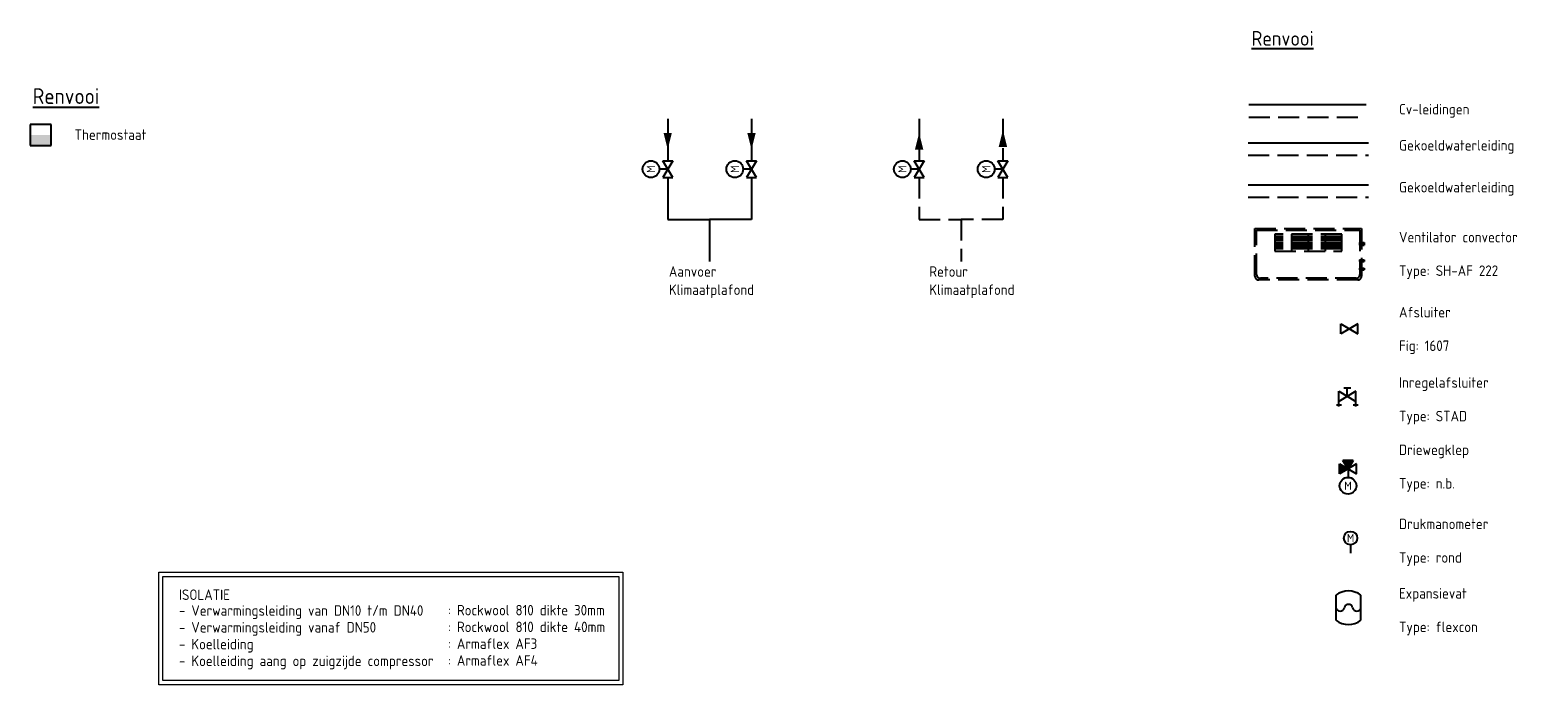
# Model space of a CAD drawing. Header units: millimetres. Extents: x -72382 to 12399, y -4586 to 50786.
# Tile 7 of 8: x -5592 to 12399, y 7414 to 15220. Entities that reach past the tile are written whole.
import ezdxf
from ezdxf.enums import TextEntityAlignment as Align

# ---------------------------------------------------------------- set-up
doc = ezdxf.new("R2010")
doc.units = ezdxf.units.MM
doc.header["$LTSCALE"] = 50
for name, pattern in [('2322105', [47, 40, -7]), ('2322106', [47, 5, -2, 5, -2, 5, -2, 5, -2, 5, -2, 5, -7]), ('2322107', [2000, 1000, 1000]), ('2322108', [7, 5, -2]), ('CENTER2', [28.575, 19.05, -3.175, 3.175, -3.175])]:
    doc.linetypes.add(name, pattern=pattern)
for name, color, linetype in [('00att025', 7, 'Continuous'), ('Thermostaat', 160, 'Continuous'), ('Ventilator convector', 7, 'Continuous'), ('WL524---', 190, 'Continuous'), ('WL524---_D', 192, 'Continuous'), ('WL524---_HARTLIJN', 7, 'Continuous'), ('WL5501--', 130, 'Continuous'), ('WL5501--_D', 130, 'Continuous'), ('WL5501--_HARTLIJN', 7, 'Continuous'), ('WL5502--', 130, 'Continuous'), ('WL561---', 10, 'Continuous'), ('WL561---_AANVOER', 10, 'Continuous'), ('WL561---_RETOUR', 10, 'Continuous'), ('WM570---_RETOUR', 2, 'Continuous'), ('WM570---_TOEVOER', 2, 'Continuous')]:
    doc.layers.add(name, color=color, linetype=linetype)
doc.styles.add('BURO-018', font='ISO96.shx', dxfattribs={"height": 90})
doc.styles.add('BURO-025', font='ISO96.shx', dxfattribs={"height": 125})
doc.styles.add('BURO-035', font='ISO96.shx', dxfattribs={"height": 175})

# ---------------------------------------------------------------- blocks, each defined once
blk = doc.blocks.new('30483012')
at = {"color": 0, "linetype": 'Continuous'}
for p, q in [((2.5, -1.5), (-2.5, 1.5)), ((-2.5, 1.5), (-2.5, -1.5)), ((-2.5, -1.5), (2.5, 1.5)), ((0, 0), (0, 2.5)), ((2.5, 1.5), (2.5, -1.5))]:
    blk.add_line(p, q, dxfattribs=at)
blk.add_circle((0, 5), 2.5, dxfattribs=at)
at = {"color": 0, "linetype": 'Continuous', "style": 'BURO-018', "flags": 1}
blk.add_attdef('CV_MATCODE', (0, 0), '', height=1.8, dxfattribs=at)
at = {"layer": '00att025', "linetype": 'Continuous', "style": 'BURO-018'}
blk.add_attdef('CV_TEXT1', text='', height=1.8, dxfattribs=at).set_placement((0, 5), align=Align.MIDDLE)
blk = doc.blocks.new('30481017')
at = {"color": 0, "linetype": 'Continuous'}
blk.add_lwpolyline([(0, 0, 0, 2, 0), (-4, 0, 2, 2, 0)], format="xyseb", dxfattribs=at)
blk = doc.blocks.new('SW30485012')
at = {"color": 0, "linetype": 'Continuous'}
for p, q in [((-2.5, 2.5), (-2.5, -2.5)), ((2.5, 2.5), (-2.5, 2.5)), ((2.5, -2.5), (2.5, 2.5)), ((-2.5, -2.5), (2.5, -2.5))]:
    blk.add_line(p, q, dxfattribs=at)
blk.add_solid([(-2.5, 0), (2.5, 0), (-2.5, -2.5), (2.5, -2.5)], dxfattribs=at)
at = {"color": 0, "linetype": 'Continuous', "style": 'BURO-018', "flags": 1}
blk.add_attdef('W_ID', (0, 0), '', height=1.8, dxfattribs=at)
blk = doc.blocks.new('*U39')
at = {"color": 0, "ltscale": 10}
for p, q in [((0, 10.65), (50, 10.65)), ((0, -10.65), (0, 10.65)), ((50, 10.65), (50, -10.65)), ((0, -10.65), (50, -10.65))]:
    blk.add_line(p, q, dxfattribs=at)
at = {"layer": 'WL5501--_HARTLIJN', "linetype": 'CENTER2'}
blk.add_line((0, 0), (50, 0), dxfattribs=at)
at = {"layer": 'WL5501--_D', "color": 2, "linetype": '2322106', "style": 'BURO-025'}
blk.add_attdef('POSNR', text='', height=125, dxfattribs=at).set_placement((0, 0), align=Align.MIDDLE)
blk = doc.blocks.new('*U40')
at = {"color": 0, "ltscale": 10}
for p, q in [((0, 16), (50, 16)), ((0, -16), (0, 16)), ((50, 16), (50, -16)), ((0, -16), (50, -16))]:
    blk.add_line(p, q, dxfattribs=at)
at = {"layer": 'WL524---_HARTLIJN', "linetype": 'CENTER2'}
blk.add_line((0, 0), (50, 0), dxfattribs=at)
at = {"layer": 'WL524---_D', "color": 1, "linetype": '2322106', "style": 'BURO-018'}
blk.add_attdef('POSNR', text='', height=90, dxfattribs=at).set_placement((0, 0), align=Align.MIDDLE)
blk = doc.blocks.new('Block ventilator convector')
at = {"layer": 'Ventilator convector', "linetype": '2322106'}
for p, q in [((-636.5, 0), (636.5, 0)), ((-636.5, -569), (-636.5, 0)), ((636.5, 0), (636.5, -569)), ((-616.5, -20), (616.5, -20)), ((-616.5, -549), (-616.5, -20)), ((-400, -70), (-400, -270)), ((400, -70), (-400, -70)), ((400, -95), (-400, -95)), ((400, -120), (-400, -120)), ((400, -145), (-400, -145)), ((400, -170), (-400, -170)), ((-200, -70), (-200, -270)), ((0, -70), (0, -270)), ((200, -70), (200, -270)), ((400, -270), (400, -70)), ((616.5, -20), (616.5, -549)), ((400, -195), (-400, -195)), ((400, -220), (-400, -220)), ((400, -245), (-400, -245)), ((-400, -270), (400, -270)), ((591.5, -614), (-591.5, -614)), ((571.5, -594), (-571.5, -594))]:
    blk.add_line(p, q, dxfattribs=at)
for centre, start, end in [((-591.5, -569), 180, 270), ((-571.5, -549), 180, 270), ((571.5, -549), 270, 0), ((591.5, -569), 270, 0)]:
    blk.add_arc(centre, 45, start, end, dxfattribs=at)
at = {"layer": 'WL524---_D', "linetype": '2322106'}
blk.add_blockref('*U40', (616.5, -184.5), dxfattribs=at)
at = {"layer": 'WL5501--_D', "linetype": '2322106'}
for p in [(616.5, -384.5), (616.5, -484.5)]:
    blk.add_blockref('*U39', p, dxfattribs=at)
blk = doc.blocks.new('3048301')
at = {"color": 0, "linetype": 'Continuous'}
for p, q in [((-2.5, 1.5), (2.5, -1.5)), ((-2.5, -1.5), (-2.5, 1.5)), ((2.5, 1.5), (-2.5, -1.5)), ((2.5, -1.5), (2.5, 1.5))]:
    blk.add_line(p, q, dxfattribs=at)
at = {"color": 0, "linetype": 'Continuous', "style": 'BURO-018', "flags": 1}
blk.add_attdef('CV_MATCODE', (0, 0), '', height=1.8, dxfattribs=at)
blk = doc.blocks.new('3048301A')
at = {"color": 0, "linetype": 'Continuous'}
for p, q in [((-2.5, 1.5), (2.5, -1.5)), ((-2.5, -3), (-2.5, 1.5)), ((2.5, 1.5), (-2.5, -1.5)), ((-1, 2.5), (1, 2.5)), ((0, 0), (0, 2.5)), ((2.5, -3), (2.5, 1.5)), ((-3.25, -2.5), (-1.75, -2.5)), ((1.75, -2.5), (3.25, -2.5))]:
    blk.add_line(p, q, dxfattribs=at)
at = {"color": 0, "linetype": 'Continuous', "style": 'BURO-018', "flags": 1}
blk.add_attdef('CV_MATCODE', (0, 0), '', height=1.8, dxfattribs=at)
blk = doc.blocks.new('30483032B')
at = {"linetype": 'Continuous'}
for points in [[(0, 0), (-1.5, -2.5), (1.5, -2.5)], [(2.5, 1.5), (0, 0), (2.5, -1.5)]]:
    blk.add_hatch(color=0, dxfattribs=at).paths.add_polyline_path(points)
at = {"color": 0, "linetype": 'Continuous'}
for p, q in [((2.5, -1.5), (-2.5, 1.5)), ((-2.5, 1.5), (-2.5, -1.5)), ((-2.5, -1.5), (2.5, 1.5)), ((-1.5, -2.5), (0, 0)), ((0, 0), (0, 2.5)), ((0, 0), (1.5, -2.5)), ((2.5, 1.5), (2.5, -1.5)), ((-1.5, -2.5), (1.5, -2.5))]:
    blk.add_line(p, q, dxfattribs=at)
blk.add_circle((0, 5), 2.5, dxfattribs=at)
at = {"color": 0, "linetype": 'Continuous', "style": 'BURO-018', "flags": 1}
blk.add_attdef('CV_MATCODE', (0, 0), '', height=1.8, dxfattribs=at)
at = {"layer": '00att025', "linetype": 'Continuous', "style": 'BURO-018'}
blk.add_attdef('CV_TEXT1', text='', height=1.8, dxfattribs=at).set_placement((0, 5), align=Align.MIDDLE)
blk = doc.blocks.new('3048601')
at = {"color": 0, "linetype": 'Continuous'}
blk.add_circle((0, 0), 2, dxfattribs=at)
at = {"color": 0, "linetype": 'Continuous', "style": 'BURO-018'}
blk.add_attdef('CV_TEXT1', text='', height=1.8, dxfattribs=at).set_placement((0, 0), align=Align.MIDDLE)
at = {"color": 0, "linetype": 'Continuous', "style": 'BURO-018', "flags": 1}
blk.add_attdef('CV_MATCODE', (0, 0), '', height=1.8, dxfattribs=at)
blk = doc.blocks.new('2322314')
at = {"color": 0, "linetype": 'Continuous'}
for p, q in [((3.75, 3.75), (-3.75, 3.75)), ((-3.75, -3.75), (3.75, -3.75))]:
    blk.add_line(p, q, dxfattribs=at)
for centre, radius, start, end in [((1.25, 0), 6.25, 143.1301024, 216.8698976), ((0.28125, 2.5), 1.28125, 102.6803835, 257.3196165), ((-0.28125, 0), 1.28125, 282.6803835, 77.3196165), ((-1.25, 0), 6.25, 323.1301024, 36.8698976), ((0.28125, -2.5), 1.28125, 102.6803835, 257.3196165)]:
    blk.add_arc(centre, radius, start, end, dxfattribs=at)
at = {"color": 0, "linetype": 'Continuous', "style": 'BURO-018', "flags": 1}
blk.add_attdef('CV_MATCODE', (0, 0), '', height=1.8, dxfattribs=at)

msp = doc.modelspace()

# ---------------------------------------------------------------- linework, layer by layer
at = {"layer": 'WL5501--', "linetype": '2322105'}
for p, q in [((3016, 14163), (3016, 13663)), ((8943, 13878), (10379, 13878)), ((3016, 13463), (3016, 12963)), ((3016, 12963), (2516, 12963))]:
    msp.add_line(p, q, dxfattribs=at)
at = {"layer": 'WL5501--', "color": 160, "linetype": '2322105'}
msp.add_line((8943, 13378), (10379, 13378), dxfattribs=at)
at = {"layer": 'WL5502--', "linetype": '2322106'}
for p, q in [((6016, 14163), (6016, 13663)), ((8943, 13728), (10379, 13728)), ((6016, 13463), (6016, 12963)), ((6016, 12963), (5516, 12963))]:
    msp.add_line(p, q, dxfattribs=at)
at = {"layer": 'WL5502--', "color": 160, "linetype": '2322106'}
msp.add_line((8943, 13228), (10379, 13228), dxfattribs=at)
at = {"layer": 'WL561---', "color": 2, "linetype": '2322106'}
msp.add_line((10165, 9084), (10165, 8984), dxfattribs=at)
at = {"layer": 'WL561---_AANVOER', "linetype": '2322107'}
for p, q in [((8952, 14333), (10351, 14333)), ((2016, 14163), (2016, 13663)), ((2016, 13463), (2016, 12963)), ((2016, 12963), (2516, 12963)), ((2516, 12963), (2516, 12463))]:
    msp.add_line(p, q, dxfattribs=at)
at = {"layer": 'WL561---_RETOUR', "linetype": '2322108'}
for p, q in [((5016, 14163), (5016, 13663)), ((8952, 14183), (10351, 14183)), ((5016, 13463), (5016, 12963)), ((5016, 12963), (5516, 12963)), ((5516, 12963), (5516, 12463))]:
    msp.add_line(p, q, dxfattribs=at)
at = {"layer": 'WM570---_TOEVOER', "lineweight": 0}
for points in [[(-4057, 8756), (1481, 8756), (1481, 7414), (-4057, 7414)], [(-4007, 8706), (1431, 8706), (1431, 7464), (-4007, 7464)]]:
    msp.add_lwpolyline(points, close=True, dxfattribs=at)

# ---------------------------------------------------------------- block references
at = {"layer": 'Thermostaat', "xscale": 50, "yscale": 50, "zscale": 50}
msp.add_blockref('SW30485012', (-5467, 13971), dxfattribs=at)
at = {"layer": 'WL524---', "linetype": '2322106'}
msp.add_blockref('Block ventilator convector', (9660, 12856), dxfattribs=at)
at = {"layer": 'WL5501--', "linetype": '2322105', "xscale": 50, "yscale": 50, "zscale": 50}
for p, rotation in [((3016, 13796), 270), ((6016, 14029), 89.99999999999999)]:
    msp.add_blockref('30481017', p, dxfattribs=dict(at, rotation=rotation))
at = {"layer": 'WL5501--', "color": 2, "linetype": '2322105', "xscale": 40, "yscale": 40, "zscale": 40}
msp.add_blockref('3048301', (10150, 11658), dxfattribs=at)
at = {"layer": 'WL5502--', "color": 2, "linetype": '2322105', "xscale": 40, "yscale": 40, "zscale": 40}
msp.add_blockref('3048301A', (10126, 10854), dxfattribs=at)
at = {"layer": 'WL5502--', "color": 2, "linetype": '2322106'}
ref = msp.add_blockref('30483032B', (10134, 9988), dxfattribs=dict(at, xscale=40, yscale=40, zscale=40, rotation=180))
ref.add_attrib('CV_TEXT1', 'M', dxfattribs={"layer": '0', "color": 2, "linetype": 'Continuous', "height": 100, "style": 'BURO-025'}).set_placement((10134, 9788), align=Align.MIDDLE)
at = {"layer": 'WL561---', "color": 2, "linetype": '2322107'}
ref = msp.add_blockref('30483012', (2016, 13563), dxfattribs=dict(at, xscale=40, yscale=40, zscale=40, rotation=90))
ref.add_attrib('CV_TEXT1', 'M', dxfattribs={"layer": '0', "color": 2, "linetype": 'Continuous', "height": 100, "rotation": 90, "style": 'BURO-025'}).set_placement((1816, 13563), align=Align.MIDDLE)
ref = msp.add_blockref('30483012', (3016, 13563), dxfattribs=dict(at, xscale=40, yscale=40, zscale=40, rotation=90))
ref.add_attrib('CV_TEXT1', 'M', dxfattribs={"layer": '0', "color": 2, "linetype": 'Continuous', "height": 100, "rotation": 90, "style": 'BURO-025'}).set_placement((2816, 13563), align=Align.MIDDLE)
ref = msp.add_blockref('30483012', (5016, 13563), dxfattribs=dict(at, xscale=40, yscale=40, zscale=40, rotation=90))
ref.add_attrib('CV_TEXT1', 'M', dxfattribs={"layer": '0', "color": 2, "linetype": 'Continuous', "height": 100, "rotation": 90, "style": 'BURO-025'}).set_placement((4816, 13563), align=Align.MIDDLE)
ref = msp.add_blockref('30483012', (6016, 13563), dxfattribs=dict(at, xscale=40, yscale=40, zscale=40, rotation=90))
ref.add_attrib('CV_TEXT1', 'M', dxfattribs={"layer": '0', "color": 2, "linetype": 'Continuous', "height": 100, "rotation": 90, "style": 'BURO-025'}).set_placement((5816, 13563), align=Align.MIDDLE)
at = {"layer": 'WL561---', "color": 2, "linetype": '2322106'}
ref = msp.add_blockref('3048601', (10165, 9164), dxfattribs=dict(at, xscale=40, yscale=40, zscale=40))
ref.add_attrib('CV_TEXT1', 'M', dxfattribs={"layer": '0', "color": 2, "linetype": 'Continuous', "height": 100, "style": 'BURO-025'}).set_placement((10165, 9164), align=Align.MIDDLE)
at = {"layer": 'WL561---', "color": 2, "xscale": 40, "yscale": 40, "zscale": 40, "rotation": 90}
msp.add_blockref('2322314', (10139, 8333), dxfattribs=at)
at = {"layer": 'WL561---_AANVOER', "linetype": '2322107', "xscale": 50, "yscale": 50, "zscale": 50, "rotation": 270}
msp.add_blockref('30481017', (2016, 13796), dxfattribs=at)
at = {"layer": 'WL561---_RETOUR', "linetype": '2322108', "xscale": 50, "yscale": 50, "zscale": 50, "rotation": 89.99999999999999}
msp.add_blockref('30481017', (5016, 13996), dxfattribs=at)

# ---------------------------------------------------------------- texts
at = {"layer": 'WM570---_RETOUR', "color": 3, "style": 'BURO-025'}
msp.add_text('%%URenvooi', height=187.5, dxfattribs=at).set_placement((-5562, 14340))
at = {"layer": 'WM570---_RETOUR', "style": 'BURO-025'}
for s, p in [('Cv-leidingen ', (10743, 14215)), ('Thermostaat', (-5062, 13912)), ('Gekoeldwaterleiding ', (10743, 13785)), ('Gekoeldwaterleiding ', (10743, 13285)), ('Ventilator convector', (10743, 12690)), ('Type: SH-AF 222', (10743, 12290)), ('Aanvoer ', (2030, 12280)), ('Retour', (5137, 12280)), ('Klimaatplafond', (2030, 12063)), ('Klimaatplafond', (5137, 12063)), ('Afsluiter', (10743, 11795)), ('Fig: 1607', (10743, 11395)), ('Inregelafsluiter', (10743, 10956)), ('Type: STAD', (10743, 10556)), ('Driewegklep', (10743, 10154)), ('Type: n.b.', (10743, 9754)), ('Drukmanometer', (10743, 9270)), ('Type: rond', (10743, 8870)), ('Expansievat', (10743, 8442)), ('Type: flexcon', (10743, 8042))]:
    msp.add_text(s, height=125, dxfattribs=at).set_placement(p)
at = {"layer": 'WM570---_TOEVOER', "color": 3, "linetype": '2322107', "style": 'BURO-035'}
msp.add_text('%%URenvooi', height=175, dxfattribs=at).set_placement((8982, 15035))
at = {"layer": 'WM570---_TOEVOER', "lineweight": 0, "style": 'BURO-025'}
for s, p in [('ISOLATIE', (-3817, 8426)), ('- Verwarmingsleiding van DN10 t/m DN40', (-3817, 8237)), (': Rockwool 810 dikte 30mm', (-608, 8242)), ('- Verwarmingsleiding vanaf DN50', (-3817, 8037)), (': Rockwool 810 dikte 40mm', (-608, 8042)), ('- Koelleiding ', (-3817, 7837)), (': Armaflex AF3', (-608, 7842)), ('- Koelleiding aang op zuigzijde compressor', (-3817, 7637)), (': Armaflex AF4', (-608, 7642))]:
    msp.add_text(s, height=125, dxfattribs=at).set_placement(p)

doc.saveas('drawing.dxf')
